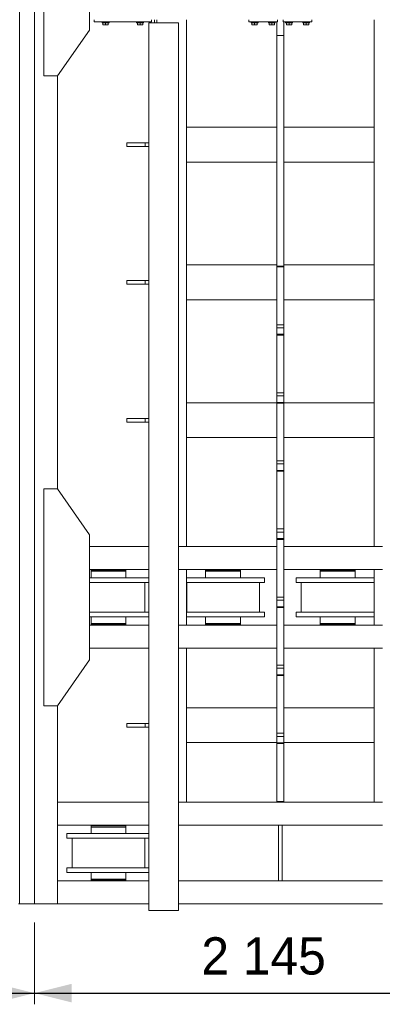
# Model space of a CAD drawing. Header units: millimetres. Extents: x 11264 to 19674, y -752784 to -746844.
# Tile 21 of 56: x 14554 to 14797, y -748861 to -748200. Entities that reach past the tile are written whole.
import ezdxf
from ezdxf.enums import TextEntityAlignment as Align

# ---------------------------------------------------------------- set-up
doc = ezdxf.new("R2010")
doc.units = ezdxf.units.MM
doc.header["$MEASUREMENT"] = 0
doc.linetypes.add('DGN Style 1', pattern=[238.072395, 0.396127, -237.676268])
for name, color, linetype, lineweight in [('Main Cradle', 7, 'Continuous', 0), ('Main Cradle Blocks', 7, 'Continuous', 0), ('Main Cradle Tower Rail Frame', 7, 'Continuous', 0)]:
    doc.layers.add(name, color=color, linetype=linetype, lineweight=lineweight)
doc.styles.add('Style-ENGINEERING', font='ENGINEERING.shx')
doc.styles.add('Style-ENGINEERING_0', font='ENGINEERING.shx')
doc.dimstyles.new('MetricMM', dxfattribs={"dimtxt": 3, "dimasz": 3, "dimexe": 1.5, "dimexo": 1.5, "dimgap": 1.5, "dimtad": 1, "dimdec": 0, "dimzin": 7, "dimtxsty": 'Style-ENGINEERING_0', "dimcen": 0.09, "dimclrd": 1, "dimclre": 1, "dimclrt": 7, "dimadec": 0, "dimazin": 3, "dimtfac": 1, "dimtdec": 0, "dimtofl": 0, "dimtmove": 0, "dimatfit": 3, "dimfxl": 1, "dimtzin": 7, "dimlwd": -1, "dimlwe": 0, "dimarcsym": 0})

# ---------------------------------------------------------------- blocks, each defined once
blk = doc.blocks.new('*D78')
at = {"color": 1, "linetype": 'Continuous', "lineweight": 0, "transparency": 16777216}
for p, q in [((-1329.45, 1008.65), (-1329.45, 953.75)), ((-904.98, 1008.65), (-904.98, 953.75))]:
    blk.add_line(p, q, dxfattribs=at)
at = {"color": 1, "linetype": 'Continuous', "transparency": 16777216}
blk.add_line((-1329.45, 961.25), (-904.98, 961.25), dxfattribs=at)
at = {"color": 1, "linetype": 'Continuous', "lineweight": 0, "transparency": 16777216}
blk.add_solid([(-1304.45, 955), (-1329.45, 961.25), (-1304.45, 967.5)], dxfattribs=at)
at = {"color": 1, "linetype": 'Continuous', "lineweight": 0, "transparency": 16777216, "extrusion": (0, 0, -1)}
blk.add_solid([(929.98, 967.5), (904.98, 961.25), (929.98, 955)], dxfattribs=at)
at = {"layer": 'Defpoints', "color": 7, "linetype": 'Continuous', "lineweight": 0, "transparency": 16777216}
for p in [(-1329.45, 1021.15), (-904.98, 1021.15), (-1117.21, 961.25), (-904.98, 961.25)]:
    blk.add_point(p, dxfattribs=at)
at = {"color": 7, "linetype": 'Continuous', "lineweight": 0, "transparency": 16777216, "style": 'Style-ENGINEERING'}
blk.add_text('2 755', height=25, dxfattribs=at).set_placement((-1174.59, 986.25), align=Align.MIDDLE_LEFT)
blk = doc.blocks.new('*D79')
at = {"color": 1, "linetype": 'Continuous', "lineweight": 0, "transparency": 16777216}
for p, q in [((-904.98, 1008.65), (-904.98, 953.75)), ((-574.44, 1008.65), (-574.44, 953.75))]:
    blk.add_line(p, q, dxfattribs=at)
at = {"color": 1, "linetype": 'Continuous', "transparency": 16777216}
blk.add_line((-904.98, 961.25), (-574.44, 961.25), dxfattribs=at)
at = {"color": 1, "linetype": 'Continuous', "lineweight": 0, "transparency": 16777216}
blk.add_solid([(-879.98, 955), (-904.98, 961.25), (-879.98, 967.5)], dxfattribs=at)
at = {"color": 1, "linetype": 'Continuous', "lineweight": 0, "transparency": 16777216, "extrusion": (0, 0, -1)}
blk.add_solid([(599.44, 967.5), (574.44, 961.25), (599.44, 955)], dxfattribs=at)
at = {"layer": 'Defpoints', "color": 7, "linetype": 'Continuous', "lineweight": 0, "transparency": 16777216}
for p in [(-904.98, 1021.15), (-574.44, 1021.15), (-739.71, 961.25), (-574.44, 961.25)]:
    blk.add_point(p, dxfattribs=at)
at = {"color": 7, "linetype": 'Continuous', "lineweight": 0, "transparency": 16777216, "style": 'Style-ENGINEERING'}
blk.add_text('2 145', height=25, dxfattribs=at).set_placement((-792.85, 986.25), align=Align.MIDDLE_LEFT)
blk = doc.blocks.new('*U58')
at = {"layer": 'Main Cradle', "color": 7, "linetype": 'Continuous', "lineweight": 0}
for p, q in [((-914.98, 2278.47), (-914.98, 1021.15)), ((-904.98, 2278.47), (-904.98, 1021.15)), ((-889.57, 1577.01), (-889.57, 1299.77)), ((-868, 1261.1), (-828.23, 1261.1)), ((-802.81, 1261.1), (-742.02, 1261.1)), ((-737.4, 1261.1), (-676.61, 1261.1)), ((-868, 1245.69), (-828.23, 1245.69)), ((-867.01, 1245.23), (-843.53, 1245.23)), ((-867.01, 1245.23), (-861.43, 1245.23)), ((-867.01, 1245.23), (-867.01, 1244.46)), ((-867.01, 1244.46), (-843.53, 1244.46)), ((-867.01, 1244.46), (-843.53, 1244.46)), ((-867.01, 1244.46), (-867.01, 1244.46)), ((-867.01, 1244.46), (-867.01, 1240.06)), ((-861.43, 1245.69), (-861.43, 1245.23)), ((-849.11, 1245.23), (-861.43, 1245.23)), ((-849.11, 1245.23), (-849.11, 1245.69)), ((-849.11, 1245.23), (-843.53, 1245.23)), ((-849.11, 1245.23), (-849.11, 1245.23)), ((-849.11, 1244.46), (-849.11, 1244.46)), ((-843.53, 1244.46), (-843.53, 1245.23)), ((-843.53, 1240.06), (-843.53, 1244.46)), ((-802.81, 1245.69), (-742.02, 1245.69)), ((-789.97, 1245.23), (-766.49, 1245.23)), ((-789.97, 1245.23), (-784.39, 1245.23)), ((-789.97, 1245.23), (-789.97, 1244.46)), ((-789.97, 1244.46), (-766.49, 1244.46)), ((-789.97, 1244.46), (-766.49, 1244.46)), ((-789.97, 1244.46), (-789.97, 1244.46)), ((-789.97, 1244.46), (-789.97, 1240.06)), ((-784.39, 1245.69), (-784.39, 1245.23)), ((-772.07, 1245.23), (-784.39, 1245.23)), ((-772.07, 1245.23), (-772.07, 1245.69)), ((-772.07, 1245.23), (-766.49, 1245.23)), ((-772.07, 1245.23), (-772.07, 1245.23)), ((-772.07, 1244.46), (-772.07, 1244.46)), ((-766.49, 1244.46), (-766.49, 1245.23)), ((-766.49, 1240.06), (-766.49, 1244.46)), ((-737.4, 1245.69), (-676.61, 1245.69)), ((-712.93, 1245.23), (-689.45, 1245.23)), ((-712.93, 1245.23), (-707.35, 1245.23)), ((-712.93, 1245.23), (-712.93, 1244.46)), ((-712.93, 1244.46), (-689.45, 1244.46)), ((-712.93, 1244.46), (-689.45, 1244.46)), ((-712.93, 1244.46), (-712.93, 1244.46)), ((-712.93, 1244.46), (-712.93, 1240.06)), ((-707.35, 1245.69), (-707.35, 1245.23)), ((-695.02, 1245.23), (-707.35, 1245.23)), ((-695.02, 1245.23), (-695.02, 1245.69)), ((-695.02, 1245.23), (-689.45, 1245.23)), ((-695.02, 1245.23), (-695.02, 1245.23)), ((-695.02, 1244.46), (-695.02, 1244.46)), ((-689.45, 1244.46), (-689.45, 1245.23)), ((-689.45, 1240.06), (-689.45, 1244.46)), ((-868, 1240.06), (-867.01, 1240.06)), ((-868, 1240.06), (-828.23, 1240.06)), ((-868, 1236.98), (-867.01, 1236.98)), ((-868, 1236.98), (-830.77, 1236.98)), ((-867.01, 1236.98), (-868, 1236.98)), ((-835.39, 1236.98), (-868, 1236.98)), ((-868, 1236.98), (-828.23, 1236.98)), ((-843.53, 1240.06), (-867.01, 1240.06)), ((-843.53, 1240.06), (-828.23, 1240.06)), ((-843.53, 1240.06), (-843.53, 1240.06)), ((-843.53, 1236.98), (-830.77, 1236.98)), ((-835.39, 1236.98), (-843.53, 1236.98)), ((-843.53, 1236.98), (-843.53, 1236.98)), ((-830.77, 1216.95), (-830.77, 1236.98)), ((-802.81, 1240.06), (-789.97, 1240.06)), ((-802.81, 1240.06), (-750.31, 1240.06)), ((-802.81, 1236.98), (-750.31, 1236.98)), ((-802.73, 1236.98), (-789.97, 1236.98)), ((-802.73, 1236.98), (-802.73, 1216.95)), ((-802.73, 1236.98), (-753.73, 1236.98)), ((-789.97, 1236.98), (-798.11, 1236.98)), ((-758.35, 1236.98), (-798.11, 1236.98)), ((-766.49, 1240.06), (-789.97, 1240.06)), ((-766.49, 1240.06), (-750.31, 1240.06)), ((-766.49, 1240.06), (-766.49, 1240.06)), ((-766.49, 1236.98), (-753.73, 1236.98)), ((-758.35, 1236.98), (-766.49, 1236.98)), ((-766.49, 1236.98), (-766.49, 1236.98)), ((-753.73, 1216.95), (-753.73, 1236.98)), ((-750.31, 1236.98), (-750.31, 1240.06)), ((-729.11, 1240.06), (-712.93, 1240.06)), ((-729.11, 1240.06), (-729.11, 1236.98)), ((-729.11, 1240.06), (-676.61, 1240.06)), ((-729.11, 1236.98), (-676.61, 1236.98)), ((-725.69, 1236.98), (-712.93, 1236.98)), ((-725.69, 1236.98), (-725.69, 1216.95)), ((-725.69, 1236.98), (-676.69, 1236.98)), ((-712.93, 1236.98), (-721.06, 1236.98)), ((-681.31, 1236.98), (-721.06, 1236.98)), ((-689.45, 1240.06), (-712.93, 1240.06)), ((-689.45, 1240.06), (-676.61, 1240.06)), ((-689.45, 1240.06), (-689.45, 1240.06)), ((-689.45, 1236.98), (-676.69, 1236.98)), ((-681.31, 1236.98), (-689.45, 1236.98)), ((-689.45, 1236.98), (-689.45, 1236.98)), ((-676.69, 1216.95), (-676.69, 1236.98)), ((-867.01, 1216.95), (-868, 1216.95)), ((-868, 1216.95), (-828.23, 1216.95)), ((-835.39, 1216.95), (-843.53, 1216.95)), ((-830.77, 1216.95), (-828.23, 1216.95)), ((-802.81, 1216.95), (-802.73, 1216.95)), ((-802.81, 1216.95), (-750.31, 1216.95)), ((-789.97, 1216.95), (-798.11, 1216.95)), ((-758.35, 1216.95), (-766.49, 1216.95)), ((-753.73, 1216.95), (-750.31, 1216.95)), ((-750.31, 1213.87), (-750.31, 1216.95)), ((-729.11, 1216.95), (-725.69, 1216.95)), ((-729.11, 1216.95), (-729.11, 1213.87)), ((-729.11, 1216.95), (-676.61, 1216.95)), ((-712.93, 1216.95), (-721.06, 1216.95)), ((-681.31, 1216.95), (-689.45, 1216.95)), ((-676.69, 1216.95), (-676.61, 1216.95)), ((-868, 1213.87), (-828.23, 1213.87)), ((-867.01, 1213.87), (-867.01, 1209.48)), ((-843.53, 1213.87), (-843.53, 1213.87)), ((-843.53, 1209.48), (-843.53, 1213.87)), ((-802.81, 1213.87), (-750.31, 1213.87)), ((-789.97, 1213.87), (-789.97, 1209.48)), ((-766.49, 1213.87), (-766.49, 1213.87)), ((-766.49, 1209.48), (-766.49, 1213.87)), ((-729.11, 1213.87), (-676.61, 1213.87)), ((-712.93, 1213.87), (-712.93, 1209.48)), ((-689.45, 1213.87), (-689.45, 1213.87)), ((-689.45, 1209.48), (-689.45, 1213.87)), ((-868, 1208.25), (-828.23, 1208.25)), ((-867.01, 1209.48), (-843.53, 1209.48)), ((-867.01, 1209.48), (-867.01, 1208.71)), ((-867.01, 1209.48), (-843.53, 1209.48)), ((-867.01, 1208.71), (-843.53, 1208.71)), ((-861.43, 1208.71), (-861.43, 1208.25)), ((-849.11, 1208.71), (-849.11, 1208.71)), ((-849.11, 1208.25), (-849.11, 1208.71)), ((-843.53, 1209.48), (-843.53, 1209.48)), ((-843.53, 1208.71), (-843.53, 1209.48)), ((-802.81, 1208.25), (-742.02, 1208.25)), ((-789.97, 1209.48), (-766.49, 1209.48)), ((-789.97, 1209.48), (-789.97, 1208.71)), ((-789.97, 1209.48), (-766.49, 1209.48)), ((-789.97, 1208.71), (-766.49, 1208.71)), ((-784.39, 1208.71), (-784.39, 1208.25)), ((-772.07, 1208.71), (-772.07, 1208.71)), ((-772.07, 1208.25), (-772.07, 1208.71)), ((-766.49, 1209.48), (-766.49, 1209.48)), ((-766.49, 1208.71), (-766.49, 1209.48)), ((-737.4, 1208.25), (-676.61, 1208.25)), ((-712.93, 1209.48), (-689.45, 1209.48)), ((-712.93, 1209.48), (-712.93, 1208.71)), ((-712.93, 1209.48), (-689.45, 1209.48)), ((-712.93, 1208.71), (-689.45, 1208.71)), ((-707.35, 1208.71), (-707.35, 1208.25)), ((-695.02, 1208.71), (-695.02, 1208.71)), ((-695.02, 1208.25), (-695.02, 1208.71)), ((-689.45, 1209.48), (-689.45, 1209.48)), ((-689.45, 1208.71), (-689.45, 1209.48)), ((-868, 1192.84), (-828.23, 1192.84)), ((-802.81, 1192.84), (-742.02, 1192.84)), ((-737.4, 1192.84), (-676.61, 1192.84)), ((-889.57, 1154.16), (-889.57, 1089.41)), ((-889.57, 1089.41), (-889.57, 1074)), ((-889.57, 1089.41), (-828.23, 1089.41)), ((-802.81, 1089.41), (-742.02, 1089.41)), ((-737.4, 1089.41), (-676.61, 1089.41)), ((-889.57, 1074), (-828.23, 1074)), ((-889.57, 1074), (-889.57, 1036.56)), ((-867.01, 1073.54), (-843.53, 1073.54)), ((-867.01, 1073.54), (-861.43, 1073.54)), ((-867.01, 1073.54), (-867.01, 1072.77)), ((-867.01, 1072.77), (-843.53, 1072.77)), ((-867.01, 1072.77), (-843.53, 1072.77)), ((-867.01, 1072.77), (-867.01, 1072.77)), ((-867.01, 1072.77), (-867.01, 1068.38)), ((-861.43, 1074), (-861.43, 1073.54)), ((-849.11, 1073.54), (-861.43, 1073.54)), ((-849.11, 1073.54), (-849.11, 1074)), ((-849.11, 1073.54), (-843.53, 1073.54)), ((-849.11, 1073.54), (-849.11, 1073.54)), ((-849.11, 1072.77), (-849.11, 1072.77)), ((-843.53, 1072.77), (-843.53, 1073.54)), ((-843.53, 1068.38), (-843.53, 1072.77)), ((-808.2, 1074), (-671.21, 1074)), ((-883.19, 1068.38), (-867.01, 1068.38)), ((-883.19, 1068.38), (-883.19, 1065.3)), ((-883.19, 1068.38), (-828.23, 1068.38)), ((-883.19, 1065.3), (-828.23, 1065.3)), ((-879.77, 1065.3), (-867.01, 1065.3)), ((-879.77, 1065.3), (-879.77, 1045.27)), ((-879.77, 1065.3), (-830.77, 1065.3)), ((-867.01, 1065.3), (-875.15, 1065.3)), ((-835.39, 1065.3), (-875.15, 1065.3)), ((-843.53, 1068.38), (-867.01, 1068.38)), ((-843.53, 1068.38), (-828.23, 1068.38)), ((-843.53, 1068.38), (-843.53, 1068.38)), ((-843.53, 1065.3), (-830.77, 1065.3)), ((-835.39, 1065.3), (-843.53, 1065.3)), ((-843.53, 1065.3), (-843.53, 1065.3)), ((-830.77, 1045.27), (-830.77, 1065.3)), ((-883.19, 1045.27), (-879.77, 1045.27)), ((-883.19, 1045.27), (-883.19, 1042.18)), ((-883.19, 1045.27), (-828.23, 1045.27)), ((-867.01, 1045.27), (-875.15, 1045.27)), ((-835.39, 1045.27), (-843.53, 1045.27)), ((-830.77, 1045.27), (-828.23, 1045.27)), ((-883.19, 1042.18), (-828.23, 1042.18)), ((-867.01, 1042.18), (-867.01, 1037.79)), ((-867.01, 1037.79), (-843.53, 1037.79)), ((-867.01, 1037.79), (-867.01, 1037.02)), ((-867.01, 1037.79), (-843.53, 1037.79)), ((-843.53, 1042.18), (-843.53, 1042.18)), ((-843.53, 1037.79), (-843.53, 1042.18)), ((-843.53, 1037.79), (-843.53, 1037.79)), ((-843.53, 1037.02), (-843.53, 1037.79)), ((-889.57, 1021.15), (-889.57, 1036.56)), ((-889.57, 1036.56), (-828.23, 1036.56)), ((-867.01, 1037.02), (-843.53, 1037.02)), ((-861.43, 1037.02), (-861.43, 1036.56)), ((-849.11, 1037.02), (-849.11, 1037.02)), ((-849.11, 1036.56), (-849.11, 1037.02)), ((-808.2, 1036.56), (-740.94, 1036.56)), ((-738.48, 1036.56), (-671.21, 1036.56)), ((-914.98, 1021.15), (-915.69, 1021.15)), ((-914.98, 1021.15), (-904.98, 1021.15)), ((-889.57, 1021.15), (-904.98, 1021.15)), ((-889.57, 1021.15), (-828.23, 1021.15)), ((-808.2, 1021.15), (-671.21, 1021.15))]:
    blk.add_line(p, q, dxfattribs=at)
at = {"layer": 'Main Cradle', "color": 7, "linetype": 'Continuous', "lineweight": 0, "flags": 128}
for points in [[(-889.57, 1577.01), (-868, 1607.82), (-868, 1691.8), (-889.57, 1722.62), (-898.81, 1722.62), (-898.82, 1577.01), (-889.57, 1577.01)], [(-889.57, 1154.16), (-868, 1184.98), (-868, 1268.96), (-889.57, 1299.77), (-898.81, 1299.77), (-898.82, 1154.16), (-889.57, 1154.16)]]:
    blk.add_lwpolyline(points, dxfattribs=at)
at = {"layer": 'Main Cradle', "color": 7, "linetype": 'Continuous', "lineweight": 0, "ltscale": 0.154083, "flags": 128}
blk.add_lwpolyline([(-738.48, 1074), (-738.48, 1074), (-738.48, 1036.56), (-740.94, 1036.56), (-740.94, 1074)], dxfattribs=at)
at = {"layer": 'Main Cradle Blocks', "color": 7, "linetype": 'Continuous', "lineweight": 0}
for p, q in [((-864.9, 1614.76), (-864.9, 1613.22)), ((-826.38, 1613.22), (-864.9, 1613.22)), ((-859.51, 1613.22), (-859.51, 1612.75)), ((-859.51, 1613.22), (-854.89, 1613.22)), ((-854.89, 1612.75), (-854.89, 1613.22)), ((-836.4, 1613.22), (-836.4, 1612.75)), ((-831.77, 1613.22), (-836.4, 1613.22)), ((-831.77, 1612.75), (-831.77, 1613.22)), ((-826.38, 1614.76), (-826.38, 1613.22)), ((-760.9, 1614.76), (-760.9, 1613.22)), ((-741.63, 1613.22), (-760.9, 1613.22)), ((-759.35, 1613.22), (-759.35, 1612.75)), ((-759.35, 1613.22), (-754.73, 1613.22)), ((-754.73, 1612.75), (-754.73, 1613.22)), ((-747.8, 1613.22), (-747.8, 1612.75)), ((-743.18, 1613.22), (-747.8, 1613.22)), ((-743.18, 1612.75), (-743.18, 1613.22)), ((-741.63, 1614.76), (-741.63, 1613.22)), ((-737.78, 1614.76), (-737.78, 1613.22)), ((-737.78, 1613.22), (-718.52, 1613.22)), ((-736.24, 1613.22), (-736.24, 1612.75)), ((-736.24, 1613.22), (-731.62, 1613.22)), ((-731.62, 1612.75), (-731.62, 1613.22)), ((-724.69, 1613.22), (-724.69, 1612.75)), ((-720.06, 1613.22), (-724.69, 1613.22)), ((-720.06, 1612.75), (-720.06, 1613.22)), ((-718.52, 1614.76), (-718.52, 1613.22)), ((-859.51, 1612.75), (-854.89, 1612.75)), ((-858.98, 1612.75), (-858.98, 1611.49)), ((-858.98, 1611.21), (-858.09, 1611.21)), ((-858.09, 1611.21), (-856.3, 1611.21)), ((-857.2, 1612.75), (-857.2, 1611.49)), ((-856.3, 1611.21), (-855.41, 1611.21)), ((-855.41, 1612.75), (-855.41, 1611.49)), ((-831.77, 1612.75), (-836.4, 1612.75)), ((-835.87, 1612.75), (-835.87, 1611.49)), ((-834.98, 1611.21), (-835.87, 1611.21)), ((-833.19, 1611.21), (-834.98, 1611.21)), ((-834.08, 1612.75), (-834.08, 1611.49)), ((-832.3, 1611.21), (-833.19, 1611.21)), ((-832.3, 1612.75), (-832.3, 1611.49)), ((-759.35, 1612.75), (-754.73, 1612.75)), ((-758.83, 1612.75), (-758.83, 1611.49)), ((-758.83, 1611.21), (-757.94, 1611.21)), ((-757.94, 1611.21), (-756.15, 1611.21)), ((-757.04, 1612.75), (-757.04, 1611.49)), ((-756.15, 1611.21), (-755.26, 1611.21)), ((-755.26, 1612.75), (-755.26, 1611.49)), ((-743.18, 1612.75), (-747.8, 1612.75)), ((-747.27, 1612.75), (-747.27, 1611.49)), ((-746.38, 1611.21), (-747.27, 1611.21)), ((-744.59, 1611.21), (-746.38, 1611.21)), ((-745.49, 1612.75), (-745.49, 1611.49)), ((-743.7, 1611.21), (-744.59, 1611.21)), ((-743.7, 1612.75), (-743.7, 1611.49)), ((-736.24, 1612.75), (-731.62, 1612.75)), ((-735.72, 1612.75), (-735.72, 1611.49)), ((-735.72, 1611.21), (-734.82, 1611.21)), ((-734.82, 1611.21), (-733.04, 1611.21)), ((-733.93, 1612.75), (-733.93, 1611.49)), ((-733.04, 1611.21), (-732.15, 1611.21)), ((-732.15, 1612.75), (-732.15, 1611.49)), ((-720.06, 1612.75), (-724.69, 1612.75)), ((-724.16, 1612.75), (-724.16, 1611.49)), ((-723.27, 1611.21), (-724.16, 1611.21)), ((-721.48, 1611.21), (-723.27, 1611.21)), ((-722.37, 1612.75), (-722.37, 1611.49)), ((-720.59, 1611.21), (-721.48, 1611.21)), ((-720.59, 1612.75), (-720.59, 1611.49))]:
    blk.add_line(p, q, dxfattribs=at)
for points in [[(-858.98, 1611.49), (-858.71, 1611.33), (-858.4, 1611.21), (-858.09, 1611.21)], [(-857.2, 1611.49), (-856.92, 1611.33), (-856.62, 1611.21), (-856.3, 1611.21)], [(-834.08, 1611.49), (-834.36, 1611.33), (-834.66, 1611.21), (-834.98, 1611.21)], [(-832.3, 1611.49), (-832.58, 1611.33), (-832.88, 1611.21), (-833.19, 1611.21)], [(-758.83, 1611.49), (-758.55, 1611.33), (-758.25, 1611.21), (-757.94, 1611.21)], [(-757.04, 1611.49), (-756.77, 1611.33), (-756.46, 1611.21), (-756.15, 1611.21)], [(-745.49, 1611.49), (-745.76, 1611.33), (-746.07, 1611.21), (-746.38, 1611.21)], [(-743.7, 1611.49), (-743.98, 1611.33), (-744.28, 1611.21), (-744.59, 1611.21)], [(-735.72, 1611.49), (-735.44, 1611.33), (-735.14, 1611.21), (-734.82, 1611.21)], [(-733.93, 1611.49), (-733.65, 1611.33), (-733.35, 1611.21), (-733.04, 1611.21)], [(-722.37, 1611.49), (-722.65, 1611.33), (-722.95, 1611.21), (-723.27, 1611.21)], [(-720.59, 1611.49), (-720.87, 1611.33), (-721.17, 1611.21), (-721.48, 1611.21)]]:
    blk.add_open_spline(points, degree=3, dxfattribs=at)
for points, knots in [([(-858.98, 1611.21), (-858.98, 1611.22), (-858.98, 1611.23), (-858.98, 1611.33), (-858.98, 1611.43), (-858.98, 1611.49)], [0, 0, 0, 0, 0.311532, 0.632762, 1, 1, 1, 1]), ([(-858.09, 1611.21), (-858.01, 1611.22), (-857.78, 1611.23), (-857.48, 1611.34), (-857.27, 1611.45), (-857.2, 1611.49)], [0, 0, 0, 0, 0.24869, 0.750117, 1, 1, 1, 1]), ([(-856.3, 1611.21), (-856.23, 1611.22), (-855.99, 1611.23), (-855.69, 1611.34), (-855.48, 1611.45), (-855.41, 1611.49)], [0, 0, 0, 0, 0.24869, 0.750117, 1, 1, 1, 1]), ([(-855.41, 1611.49), (-855.41, 1611.39), (-855.41, 1611.24), (-855.41, 1611.22), (-855.41, 1611.21)], [0, 0, 0, 0, 0.679357, 1, 1, 1, 1]), ([(-834.98, 1611.21), (-835.05, 1611.22), (-835.29, 1611.23), (-835.59, 1611.34), (-835.8, 1611.45), (-835.87, 1611.49)], [0, 0, 0, 0, 0.24869, 0.750117, 1, 1, 1, 1]), ([(-835.87, 1611.49), (-835.87, 1611.39), (-835.87, 1611.24), (-835.87, 1611.22), (-835.87, 1611.21)], [0, 0, 0, 0, 0.679357, 1, 1, 1, 1]), ([(-833.19, 1611.21), (-833.27, 1611.22), (-833.5, 1611.23), (-833.8, 1611.34), (-834.01, 1611.45), (-834.08, 1611.49)], [0, 0, 0, 0, 0.24869, 0.750117, 1, 1, 1, 1]), ([(-832.3, 1611.21), (-832.3, 1611.22), (-832.3, 1611.23), (-832.3, 1611.33), (-832.3, 1611.43), (-832.3, 1611.49)], [0, 0, 0, 0, 0.311532, 0.632762, 1, 1, 1, 1]), ([(-758.83, 1611.21), (-758.83, 1611.22), (-758.83, 1611.23), (-758.83, 1611.33), (-758.83, 1611.43), (-758.83, 1611.49)], [0, 0, 0, 0, 0.311532, 0.632762, 1, 1, 1, 1]), ([(-757.94, 1611.21), (-757.86, 1611.22), (-757.62, 1611.23), (-757.32, 1611.34), (-757.11, 1611.45), (-757.04, 1611.49)], [0, 0, 0, 0, 0.24869, 0.750117, 1, 1, 1, 1]), ([(-756.15, 1611.21), (-756.07, 1611.22), (-755.84, 1611.23), (-755.54, 1611.34), (-755.33, 1611.45), (-755.26, 1611.49)], [0, 0, 0, 0, 0.24869, 0.750117, 1, 1, 1, 1]), ([(-755.26, 1611.49), (-755.26, 1611.39), (-755.26, 1611.24), (-755.26, 1611.22), (-755.26, 1611.21)], [0, 0, 0, 0, 0.679357, 1, 1, 1, 1]), ([(-746.38, 1611.21), (-746.46, 1611.22), (-746.69, 1611.23), (-746.99, 1611.34), (-747.2, 1611.45), (-747.27, 1611.49)], [0, 0, 0, 0, 0.24869, 0.750117, 1, 1, 1, 1]), ([(-747.27, 1611.49), (-747.27, 1611.39), (-747.27, 1611.24), (-747.27, 1611.22), (-747.27, 1611.21)], [0, 0, 0, 0, 0.679357, 1, 1, 1, 1]), ([(-744.59, 1611.21), (-744.67, 1611.22), (-744.9, 1611.23), (-745.21, 1611.34), (-745.42, 1611.45), (-745.49, 1611.49)], [0, 0, 0, 0, 0.24869, 0.750117, 1, 1, 1, 1]), ([(-743.7, 1611.21), (-743.7, 1611.22), (-743.7, 1611.23), (-743.7, 1611.33), (-743.7, 1611.43), (-743.7, 1611.49)], [0, 0, 0, 0, 0.311532, 0.632762, 1, 1, 1, 1]), ([(-735.72, 1611.21), (-735.72, 1611.22), (-735.72, 1611.23), (-735.72, 1611.33), (-735.72, 1611.43), (-735.72, 1611.49)], [0, 0, 0, 0, 0.311532, 0.632762, 1, 1, 1, 1]), ([(-734.82, 1611.21), (-734.75, 1611.22), (-734.51, 1611.23), (-734.21, 1611.34), (-734, 1611.45), (-733.93, 1611.49)], [0, 0, 0, 0, 0.24869, 0.750117, 1, 1, 1, 1]), ([(-733.04, 1611.21), (-732.96, 1611.22), (-732.73, 1611.23), (-732.43, 1611.34), (-732.22, 1611.45), (-732.15, 1611.49)], [0, 0, 0, 0, 0.24869, 0.750117, 1, 1, 1, 1]), ([(-732.15, 1611.49), (-732.15, 1611.39), (-732.15, 1611.24), (-732.15, 1611.22), (-732.15, 1611.21)], [0, 0, 0, 0, 0.679357, 1, 1, 1, 1]), ([(-723.27, 1611.21), (-723.34, 1611.22), (-723.58, 1611.23), (-723.88, 1611.34), (-724.09, 1611.45), (-724.16, 1611.49)], [0, 0, 0, 0, 0.24869, 0.750117, 1, 1, 1, 1]), ([(-724.16, 1611.49), (-724.16, 1611.39), (-724.16, 1611.24), (-724.16, 1611.22), (-724.16, 1611.21)], [0, 0, 0, 0, 0.679357, 1, 1, 1, 1]), ([(-721.48, 1611.21), (-721.56, 1611.22), (-721.79, 1611.23), (-722.09, 1611.34), (-722.3, 1611.45), (-722.37, 1611.49)], [0, 0, 0, 0, 0.24869, 0.750117, 1, 1, 1, 1]), ([(-720.59, 1611.21), (-720.59, 1611.22), (-720.59, 1611.23), (-720.59, 1611.33), (-720.59, 1611.43), (-720.59, 1611.49)], [0, 0, 0, 0, 0.311532, 0.632762, 1, 1, 1, 1])]:
    blk.add_open_spline(points, degree=3, knots=knots, dxfattribs=at)
at = {"layer": 'Main Cradle Tower Rail Frame', "color": 7, "linetype": 'Continuous', "lineweight": 0}
for p, q in [((-827.46, 1613.22), (-827.46, 1612.6)), ((-824.38, 1612.6), (-824.38, 1614.76)), ((-822.84, 1612.6), (-822.84, 1614.76)), ((-802.81, 1614.76), (-802.81, 1261.1)), ((-742.02, 1604.18), (-742.02, 1613.22)), ((-737.4, 1604.18), (-737.4, 1613.22)), ((-676.61, 1261.1), (-676.61, 1614.76)), ((-828.23, 1612.6), (-828.23, 1016.81)), ((-808.2, 1612.6), (-828.23, 1612.6)), ((-808.2, 1016.81), (-808.2, 1612.6)), ((-742.02, 1604.18), (-737.4, 1604.18)), ((-742.02, 1449.29), (-742.02, 1604.18)), ((-737.4, 1449.29), (-737.4, 1604.18)), ((-802.81, 1542.62), (-742.02, 1542.62)), ((-737.4, 1542.62), (-676.61, 1542.62)), ((-830.55, 1532.13), (-842.87, 1532.13)), ((-842.87, 1529.66), (-842.87, 1532.13)), ((-842.87, 1529.66), (-830.55, 1529.66)), ((-828.23, 1532.13), (-830.55, 1532.13)), ((-830.55, 1529.66), (-830.55, 1532.13)), ((-830.55, 1529.66), (-828.23, 1529.66)), ((-802.81, 1519.18), (-742.02, 1519.18)), ((-737.4, 1519.18), (-676.61, 1519.18)), ((-802.81, 1450.11), (-742.02, 1450.11)), ((-742.02, 1449.29), (-737.4, 1449.29)), ((-742.02, 1449.29), (-742.02, 1448.77)), ((-742.02, 1448.77), (-737.4, 1448.77)), ((-742.02, 1410.01), (-742.02, 1448.77)), ((-737.4, 1450.11), (-676.61, 1450.11)), ((-737.4, 1449.29), (-737.4, 1448.77)), ((-737.4, 1410.01), (-737.4, 1448.77)), ((-842.87, 1439.63), (-842.87, 1437.16)), ((-842.87, 1439.63), (-830.55, 1439.63)), ((-830.55, 1437.16), (-842.87, 1437.16)), ((-830.55, 1439.63), (-830.55, 1437.16)), ((-830.55, 1439.63), (-828.23, 1439.63)), ((-828.23, 1437.16), (-830.55, 1437.16)), ((-802.81, 1426.67), (-742.02, 1426.67)), ((-737.4, 1426.67), (-676.61, 1426.67)), ((-742.02, 1410.01), (-737.4, 1410.01)), ((-742.02, 1407.93), (-742.02, 1410.01)), ((-737.4, 1407.93), (-737.4, 1410.01)), ((-742.02, 1407.93), (-737.4, 1407.93)), ((-742.02, 1403.57), (-742.02, 1407.93)), ((-742.02, 1403.57), (-737.4, 1403.57)), ((-742.02, 1403.57), (-742.02, 1403.05)), ((-742.02, 1403.05), (-737.4, 1403.05)), ((-742.02, 1364.29), (-742.02, 1403.05)), ((-737.4, 1403.57), (-737.4, 1407.93)), ((-737.4, 1403.57), (-737.4, 1403.05)), ((-737.4, 1364.29), (-737.4, 1403.05)), ((-742.02, 1364.29), (-737.4, 1364.29)), ((-742.02, 1362.21), (-742.02, 1364.29)), ((-742.02, 1362.21), (-737.4, 1362.21)), ((-742.02, 1357.85), (-742.02, 1362.21)), ((-737.4, 1362.21), (-737.4, 1364.29)), ((-737.4, 1357.85), (-737.4, 1362.21)), ((-802.81, 1357.61), (-742.02, 1357.61)), ((-742.02, 1357.85), (-737.4, 1357.85)), ((-742.02, 1357.85), (-742.02, 1357.33)), ((-742.02, 1357.33), (-737.4, 1357.33)), ((-742.02, 1318.57), (-742.02, 1357.33)), ((-737.4, 1357.85), (-737.4, 1357.33)), ((-737.4, 1357.61), (-676.61, 1357.61)), ((-737.4, 1318.57), (-737.4, 1357.33)), ((-842.87, 1347.12), (-842.87, 1344.66)), ((-842.87, 1347.12), (-830.55, 1347.12)), ((-830.55, 1344.66), (-842.87, 1344.66)), ((-830.55, 1347.12), (-830.55, 1344.66)), ((-830.55, 1347.12), (-828.23, 1347.12)), ((-828.23, 1344.66), (-830.55, 1344.66)), ((-802.81, 1334.17), (-742.02, 1334.17)), ((-737.4, 1334.17), (-676.61, 1334.17)), ((-742.02, 1318.57), (-737.4, 1318.57)), ((-742.02, 1316.49), (-742.02, 1318.57)), ((-742.02, 1316.49), (-737.4, 1316.49)), ((-742.02, 1312.13), (-742.02, 1316.49)), ((-737.4, 1316.49), (-737.4, 1318.57)), ((-737.4, 1312.13), (-737.4, 1316.49)), ((-742.02, 1312.13), (-737.4, 1312.13)), ((-742.02, 1312.13), (-742.02, 1311.61)), ((-742.02, 1311.61), (-737.4, 1311.61)), ((-742.02, 1272.85), (-742.02, 1311.61)), ((-737.4, 1312.13), (-737.4, 1311.61)), ((-737.4, 1272.85), (-737.4, 1311.61)), ((-742.02, 1272.85), (-737.4, 1272.85)), ((-742.02, 1270.77), (-742.02, 1272.85)), ((-742.02, 1270.77), (-737.4, 1270.77)), ((-742.02, 1266.41), (-742.02, 1270.77)), ((-737.4, 1270.77), (-737.4, 1272.85)), ((-737.4, 1266.41), (-737.4, 1270.77)), ((-742.02, 1266.41), (-737.4, 1266.41)), ((-742.02, 1266.41), (-742.02, 1265.89)), ((-742.02, 1265.89), (-737.4, 1265.89)), ((-742.02, 1227.13), (-742.02, 1265.89)), ((-737.4, 1266.41), (-737.4, 1265.89)), ((-737.4, 1227.13), (-737.4, 1265.89)), ((-808.2, 1261.1), (-802.81, 1261.1)), ((-676.61, 1261.1), (-671.21, 1261.1)), ((-802.81, 1245.69), (-808.2, 1245.69)), ((-802.81, 1208.25), (-802.81, 1245.69)), ((-676.61, 1245.69), (-676.61, 1208.25)), ((-671.21, 1245.69), (-676.61, 1245.69)), ((-742.02, 1227.13), (-737.4, 1227.13)), ((-742.02, 1225.05), (-742.02, 1227.13)), ((-742.02, 1225.05), (-737.4, 1225.05)), ((-742.02, 1220.69), (-742.02, 1225.05)), ((-737.4, 1225.05), (-737.4, 1227.13)), ((-737.4, 1220.69), (-737.4, 1225.05)), ((-742.02, 1220.69), (-737.4, 1220.69)), ((-742.02, 1220.69), (-742.02, 1220.17)), ((-742.02, 1220.17), (-737.4, 1220.17)), ((-742.02, 1181.41), (-742.02, 1220.17)), ((-737.4, 1220.69), (-737.4, 1220.17)), ((-737.4, 1181.41), (-737.4, 1220.17)), ((-808.2, 1208.25), (-802.81, 1208.25)), ((-676.61, 1208.25), (-671.21, 1208.25)), ((-802.81, 1192.84), (-808.2, 1192.84)), ((-802.81, 1192.84), (-802.81, 1089.41)), ((-676.61, 1089.41), (-676.61, 1192.84)), ((-671.21, 1192.84), (-676.61, 1192.84)), ((-742.02, 1181.41), (-737.4, 1181.41)), ((-742.02, 1179.33), (-742.02, 1181.41)), ((-742.02, 1179.33), (-737.4, 1179.33)), ((-742.02, 1174.97), (-742.02, 1179.33)), ((-737.4, 1179.33), (-737.4, 1181.41)), ((-737.4, 1174.97), (-737.4, 1179.33)), ((-742.02, 1174.97), (-737.4, 1174.97)), ((-742.02, 1174.97), (-742.02, 1174.45)), ((-742.02, 1174.45), (-737.4, 1174.45)), ((-742.02, 1135.69), (-742.02, 1174.45)), ((-737.4, 1174.97), (-737.4, 1174.45)), ((-737.4, 1135.69), (-737.4, 1174.45)), ((-802.81, 1152.85), (-742.02, 1152.85)), ((-737.4, 1152.85), (-676.61, 1152.85)), ((-842.87, 1142.36), (-842.87, 1139.9)), ((-842.87, 1142.36), (-830.55, 1142.36)), ((-830.55, 1139.9), (-842.87, 1139.9)), ((-830.55, 1142.36), (-830.55, 1139.9)), ((-830.55, 1142.36), (-828.23, 1142.36)), ((-828.23, 1139.9), (-830.55, 1139.9)), ((-742.02, 1135.69), (-737.4, 1135.69)), ((-742.02, 1133.61), (-742.02, 1135.69)), ((-742.02, 1133.61), (-737.4, 1133.61)), ((-742.02, 1129.25), (-742.02, 1133.61)), ((-737.4, 1133.61), (-737.4, 1135.69)), ((-737.4, 1129.25), (-737.4, 1133.61)), ((-802.81, 1129.41), (-742.02, 1129.41)), ((-742.02, 1129.25), (-737.4, 1129.25)), ((-742.02, 1129.25), (-742.02, 1128.73)), ((-742.02, 1128.73), (-737.4, 1128.73)), ((-742.02, 1089.97), (-742.02, 1128.73)), ((-737.4, 1129.41), (-676.61, 1129.41)), ((-737.4, 1129.25), (-737.4, 1128.73)), ((-737.4, 1089.97), (-737.4, 1128.73)), ((-808.2, 1089.41), (-802.81, 1089.41)), ((-742.02, 1089.97), (-737.4, 1089.97)), ((-742.02, 1089.41), (-742.02, 1089.97)), ((-742.02, 1089.41), (-737.4, 1089.41)), ((-737.4, 1089.41), (-737.4, 1089.97)), ((-676.61, 1089.41), (-671.21, 1089.41)), ((-828.23, 1016.81), (-808.2, 1016.81))]:
    blk.add_line(p, q, dxfattribs=at)
at = {"color": 1, "linetype": 'Continuous'}
for base, p1, p2, picture, middle in [((-904.98, 961.25), (-1329.45, 1021.15), (-904.98, 1021.15), '*D78', (-1117.21, 961.25)), ((-574.44, 961.25), (-904.98, 1021.15), (-574.44, 1021.15), '*D79', (-739.71, 961.25))]:
    dim = blk.add_linear_dim(base=base, p1=p1, p2=p2, text='\\FSTANDARD;<>', dimstyle='MetricMM', override={"dimtxt": 25, "dimasz": 25, "dimexe": 7.5, "dimexo": 12.5, "dimgap": 12.5, "dimlfac": 6.49}, dxfattribs=at)
    dim.commit()
    dim.dimension.update_dxf_attribs({"geometry": picture, "text_midpoint": middle})

msp = doc.modelspace()

# ---------------------------------------------------------------- block references
at = {"color": 7, "linetype": 'DGN Style 1', "lineweight": 0}
msp.add_blockref('*U58', (15468.65, -749814.35), dxfattribs=at)

doc.saveas('drawing.dxf')
